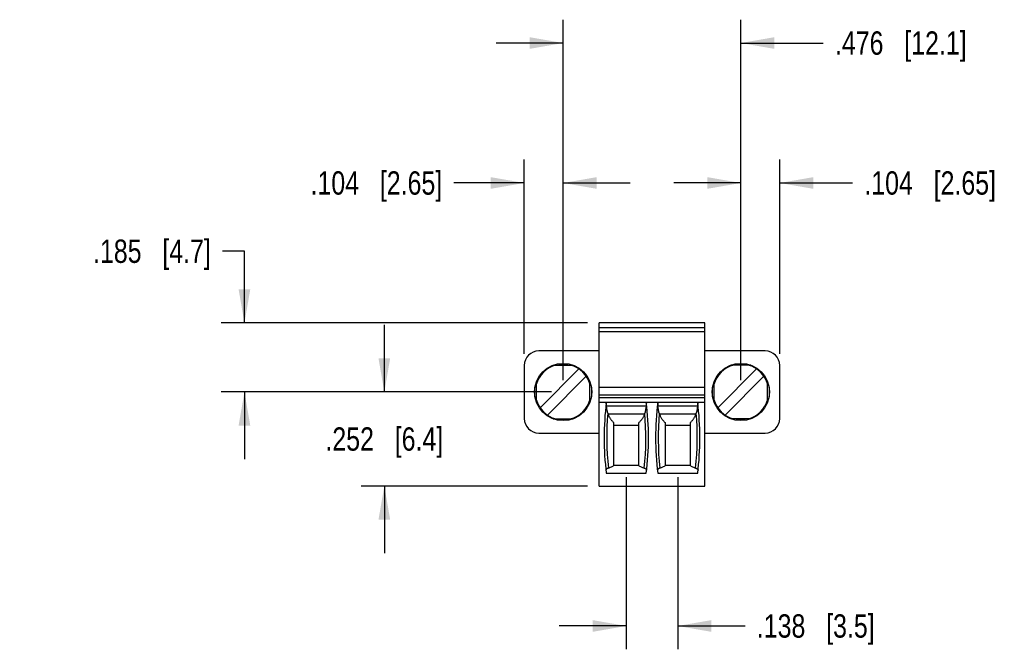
# Model space of a CAD drawing. Header units: inches. Extents: x 0 to 22, y 0 to 17.
# Tile 3 of 12: x 8.2 to 13.4, y 4.5 to 7.8. Entities that reach past the tile are written whole.
import ezdxf

# ---------------------------------------------------------------- set-up
doc = ezdxf.new("R2010")
doc.units = ezdxf.units.IN
doc.header["$LTSCALE"] = 1.21
doc.header["$MEASUREMENT"] = 0
doc.layers.get('0').update_dxf_attribs({"linetype": 'CONTINUOUS'})
doc.layers.add('DIMENSIONS', color=7, linetype='CONTINUOUS')
doc.styles.get("Standard").update_dxf_attribs({"font": 'txt', "width": 0.8})
doc.dimstyles.new('DIMSTYLE_1', dxfattribs={"dimtxt": 0.125, "dimasz": 0.18, "dimexe": 0.125, "dimexo": 0.0625, "dimgap": 0.0625, "dimtad": 0, "dimtih": 1, "dimtoh": 1, "dimdec": 3, "dimlfac": 0.5, "dimzin": 4, "dimdsep": 46, "dimtxsty": 'STANDARD', "dimblk": '_FILLED', "dimblk1": '_FILLED', "dimblk2": '_FILLED', "dimcen": 0.09, "dimadec": 0, "dimazin": 0, "dimtp": 0.01, "dimtm": 0.01, "dimtfac": 1, "dimtdec": 3, "dimtofl": 0, "dimtmove": 0, "dimatfit": 3, "dimldrblk": '_FILLED', "dimfxl": 1, "dimtolj": 1, "dimtzin": 4, "dimarcsym": 0})

# ---------------------------------------------------------------- blocks, each defined once
blk = doc.blocks.new('_FILLED')
at = {"color": 0, "linetype": 'BYBLOCK'}
blk.add_solid([(0, 0), (-1, 0.174), (-1, -0.174)], dxfattribs=at)
blk = doc.blocks.new('*D0')
at = {"layer": 'DIMENSIONS', "color": 2, "linetype": 'CONTINUOUS'}
for p, q in [((11.4228, 5.3863), (11.4228, 4.4635)), ((11.6984, 5.3863), (11.6984, 4.4635)), ((11.4228, 4.5885), (11.0628, 4.5885)), ((11.6984, 4.5885), (12.06, 4.5885))]:
    blk.add_line(p, q, dxfattribs=at)
at = {"layer": 'DIMENSIONS', "color": 2, "linetype": 'CONTINUOUS', "xscale": 0.18, "yscale": 0.18, "zscale": 0.18}
blk.add_blockref('_FILLED', (11.4228, 4.5885), dxfattribs=at)
at = {"layer": 'DIMENSIONS', "color": 2, "linetype": 'CONTINUOUS', "xscale": 0.18, "yscale": 0.18, "zscale": 0.18, "rotation": 180}
blk.add_blockref('_FILLED', (11.6984, 4.5885), dxfattribs=at)
at = {"layer": 'DIMENSIONS', "color": 2, "linetype": 'CONTINUOUS', "insert": (12.1225, 4.651), "char_height": 0.125, "width": 1.025, "attachment_point": 1, "line_spacing_factor": 0.9}
blk.add_mtext('.138{\\Ftxt.shx;\\W1.000000;\\H0.125000; }[3.5]', dxfattribs=at)
blk = doc.blocks.new('*D2')
at = {"layer": 'DIMENSIONS', "color": 2, "linetype": 'CONTINUOUS'}
for p, q in [((11.0842, 5.905), (11.0842, 7.8375)), ((12.0369, 5.905), (12.0369, 7.8375)), ((11.0842, 7.7125), (10.7242, 7.7125)), ((12.0369, 7.7125), (12.4788, 7.7125))]:
    blk.add_line(p, q, dxfattribs=at)
at = {"layer": 'DIMENSIONS', "color": 2, "linetype": 'CONTINUOUS', "xscale": 0.18, "yscale": 0.18, "zscale": 0.18}
blk.add_blockref('_FILLED', (11.0842, 7.7125), dxfattribs=at)
at = {"layer": 'DIMENSIONS', "color": 2, "linetype": 'CONTINUOUS', "xscale": 0.18, "yscale": 0.18, "zscale": 0.18, "rotation": 180}
blk.add_blockref('_FILLED', (12.0369, 7.7125), dxfattribs=at)
at = {"layer": 'DIMENSIONS', "color": 2, "linetype": 'CONTINUOUS', "insert": (12.5413, 7.775), "char_height": 0.125, "width": 1.125, "attachment_point": 1, "line_spacing_factor": 0.9}
blk.add_mtext('.476{\\Ftxt.shx;\\W1.000000;\\H0.125000; }[12.1]', dxfattribs=at)
blk = doc.blocks.new('*D3')
at = {"layer": 'DIMENSIONS', "color": 2, "linetype": 'CONTINUOUS'}
for p, q in [((9.3755, 6.5968), (9.258, 6.5968)), ((9.3755, 6.2125), (9.3755, 6.5968)), ((11.2146, 6.2125), (9.2505, 6.2125)), ((11.0217, 5.8425), (9.2505, 5.8425)), ((9.3755, 5.8425), (9.3755, 5.4825))]:
    blk.add_line(p, q, dxfattribs=at)
at = {"layer": 'DIMENSIONS', "color": 2, "linetype": 'CONTINUOUS', "xscale": 0.18, "yscale": 0.18, "zscale": 0.18}
for p, rotation in [((9.3755, 6.2125), 270), ((9.3755, 5.8425), 90)]:
    blk.add_blockref('_FILLED', p, dxfattribs=dict(at, rotation=rotation))
at = {"layer": 'DIMENSIONS', "color": 2, "linetype": 'CONTINUOUS', "insert": (9.1955, 6.6593), "char_height": 0.125, "width": 1.025, "attachment_point": 3, "line_spacing_factor": 0.9}
blk.add_mtext('.185{\\Ftxt.shx;\\W1.000000;\\H0.125000; }[4.7]', dxfattribs=at)
blk = doc.blocks.new('*D4')
at = {"layer": 'DIMENSIONS', "color": 2, "linetype": 'CONTINUOUS'}
for p, q in [((10.1255, 5.8425), (10.1255, 6.2025)), ((11.0217, 5.8425), (10.0005, 5.8425)), ((11.2146, 5.3385), (10.0005, 5.3385)), ((10.1255, 5.3385), (10.1255, 4.9785))]:
    blk.add_line(p, q, dxfattribs=at)
at = {"layer": 'DIMENSIONS', "color": 2, "linetype": 'CONTINUOUS', "xscale": 0.18, "yscale": 0.18, "zscale": 0.18}
for p, rotation in [((10.1255, 5.8425), 270), ((10.1255, 5.3385), 90)]:
    blk.add_blockref('_FILLED', p, dxfattribs=dict(at, rotation=rotation))
at = {"layer": 'DIMENSIONS', "color": 2, "linetype": 'CONTINUOUS', "insert": (10.1255, 5.653), "char_height": 0.125, "width": 1.025, "attachment_point": 2, "line_spacing_factor": 0.9}
blk.add_mtext('.252{\\Ftxt.shx;\\W1.000000;\\H0.125000; }[6.4]', dxfattribs=at)
blk = doc.blocks.new('*D14')
at = {"layer": 'DIMENSIONS', "color": 2, "linetype": 'CONTINUOUS'}
for p, q in [((12.0369, 5.905), (12.0369, 7.0875)), ((12.2456, 6.0467), (12.2456, 7.0875)), ((12.0369, 6.9625), (11.6769, 6.9625)), ((12.2456, 6.9625), (12.6363, 6.9625))]:
    blk.add_line(p, q, dxfattribs=at)
at = {"layer": 'DIMENSIONS', "color": 2, "linetype": 'CONTINUOUS', "xscale": 0.18, "yscale": 0.18, "zscale": 0.18}
blk.add_blockref('_FILLED', (12.0369, 6.9625), dxfattribs=at)
at = {"layer": 'DIMENSIONS', "color": 2, "linetype": 'CONTINUOUS', "xscale": 0.18, "yscale": 0.18, "zscale": 0.18, "rotation": 180}
blk.add_blockref('_FILLED', (12.2456, 6.9625), dxfattribs=at)
at = {"layer": 'DIMENSIONS', "color": 2, "linetype": 'CONTINUOUS', "insert": (12.6988, 7.025), "char_height": 0.125, "width": 1.125, "attachment_point": 1, "line_spacing_factor": 0.9}
blk.add_mtext('.104{\\Ftxt.shx;\\W1.000000;\\H0.125000; }[2.65]', dxfattribs=at)
blk = doc.blocks.new('*D15')
at = {"layer": 'DIMENSIONS', "color": 2, "linetype": 'CONTINUOUS'}
for p, q in [((10.8755, 6.0467), (10.8755, 7.0875)), ((11.0842, 5.905), (11.0842, 7.0875)), ((10.8755, 6.9625), (10.4985, 6.9625)), ((11.0842, 6.9625), (11.4442, 6.9625))]:
    blk.add_line(p, q, dxfattribs=at)
at = {"layer": 'DIMENSIONS', "color": 2, "linetype": 'CONTINUOUS', "xscale": 0.18, "yscale": 0.18, "zscale": 0.18}
blk.add_blockref('_FILLED', (10.8755, 6.9625), dxfattribs=at)
at = {"layer": 'DIMENSIONS', "color": 2, "linetype": 'CONTINUOUS', "xscale": 0.18, "yscale": 0.18, "zscale": 0.18, "rotation": 180}
blk.add_blockref('_FILLED', (11.0842, 6.9625), dxfattribs=at)
at = {"layer": 'DIMENSIONS', "color": 2, "linetype": 'CONTINUOUS', "insert": (10.436, 7.025), "char_height": 0.125, "width": 1.125, "attachment_point": 3, "line_spacing_factor": 0.9}
blk.add_mtext('.104{\\Ftxt.shx;\\W1.000000;\\H0.125000; }[2.65]', dxfattribs=at)

msp = doc.modelspace()

# ---------------------------------------------------------------- linework, layer by layer
at = {"color": 6, "linetype": 'CONTINUOUS'}
for p, q in [((11.2771, 5.3385), (11.2771, 6.2125)), ((11.844, 6.2125), (11.2771, 6.2125)), ((11.2771, 6.1889), (11.844, 6.1889)), ((11.844, 5.3385), (11.844, 6.2125)), ((11.844, 6.1653), (11.2771, 6.1653)), ((11.2771, 6.0629), (10.9543, 6.0629)), ((12.1669, 6.0629), (11.844, 6.0629)), ((10.8755, 5.9842), (10.8755, 5.7007)), ((10.9607, 5.758), (11.1687, 5.9659)), ((11.0301, 5.9862), (11.1383, 5.9862)), ((11.0585, 5.9938), (11.1098, 5.9938)), ((12.1214, 5.9659), (11.9135, 5.758)), ((12.091, 5.9862), (11.9828, 5.9862)), ((12.0113, 5.9938), (12.0626, 5.9938)), ((12.2456, 5.7007), (12.2456, 5.9842)), ((11.2076, 5.9269), (10.9997, 5.719)), ((11.9524, 5.719), (12.1604, 5.9269)), ((10.9328, 5.8168), (10.9328, 5.8681)), ((10.9405, 5.7884), (10.9405, 5.8965)), ((11.2279, 5.7884), (11.2279, 5.8965)), ((11.2356, 5.8681), (11.2356, 5.8168)), ((11.844, 5.8661), (11.2771, 5.8661)), ((11.8855, 5.8168), (11.8855, 5.8681)), ((11.8932, 5.7884), (11.8932, 5.8965)), ((12.1806, 5.7884), (12.1806, 5.8965)), ((12.1883, 5.8681), (12.1883, 5.8168)), ((11.2771, 5.8267), (11.844, 5.8267)), ((11.844, 5.811), (11.2771, 5.811)), ((11.2771, 5.7873), (11.844, 5.7873)), ((11.3166, 5.7677), (11.5289, 5.7677)), ((11.5922, 5.7677), (11.8045, 5.7677)), ((11.5201, 5.7243), (11.3254, 5.7243)), ((11.7957, 5.7243), (11.601, 5.7243)), ((11.0301, 5.6988), (11.1383, 5.6988)), ((11.1098, 5.6911), (11.0585, 5.6911)), ((11.355, 5.6792), (11.355, 5.4459)), ((11.355, 5.6653), (11.4905, 5.6653)), ((11.4905, 5.4459), (11.4905, 5.6792)), ((11.6306, 5.6792), (11.6306, 5.4459)), ((11.6306, 5.6653), (11.7661, 5.6653)), ((11.7661, 5.4459), (11.7661, 5.6792)), ((12.091, 5.6988), (11.9828, 5.6988)), ((12.0626, 5.6911), (12.0113, 5.6911)), ((10.9543, 5.622), (11.2771, 5.622)), ((11.844, 5.622), (12.1669, 5.622)), ((11.3266, 5.4346), (11.355, 5.4459)), ((11.4905, 5.4488), (11.355, 5.4488)), ((11.4905, 5.4459), (11.519, 5.4346)), ((11.6021, 5.4346), (11.6306, 5.4459)), ((11.7661, 5.4488), (11.6306, 5.4488)), ((11.7661, 5.4459), (11.7946, 5.4346)), ((11.3154, 5.4066), (11.5301, 5.4066)), ((11.591, 5.4066), (11.8057, 5.4066)), ((11.2771, 5.3385), (11.844, 5.3385))]:
    msp.add_line(p, q, dxfattribs=at)
for centre in [(11.0842, 5.8425), (12.0369, 5.8425)]:
    msp.add_circle(centre, 0.1535, dxfattribs=at)
for centre, radius, start, end in [((10.9543, 5.9842), 0.0787, 90, 180), ((12.1669, 5.9842), 0.0787, 0, 90), ((12.8787, 5.5968), 1.5748, 173.0502, 186.938), ((9.9669, 5.5968), 1.5748, 353.062, 6.9498), ((13.1543, 5.5968), 1.5748, 173.0502, 186.938), ((10.2424, 5.5968), 1.5748, 353.062, 6.9498), ((12.8787, 5.5968), 1.5606, 175.1255, 185.9647), ((9.9669, 5.5968), 1.5606, 354.0353, 4.8745), ((13.1543, 5.5968), 1.5606, 175.1255, 185.9647), ((10.2424, 5.5968), 1.5606, 354.0353, 4.8745), ((10.9543, 5.7007), 0.0787, 180, 270), ((12.1669, 5.7007), 0.0787, 270, 360)]:
    msp.add_arc(centre, radius, start, end, dxfattribs=at)
at = {"color": 7, "linetype": 'CONTINUOUS'}
for centre, start, end in [((11.0842, 5.8425), 105.2149, 164.7851), ((11.0842, 5.8425), 15.28, 74.72), ((12.0369, 5.8425), 105.2149, 164.7851), ((12.0369, 5.8425), 15.28, 74.72), ((11.0842, 5.8425), 195.28, 254.72), ((11.0842, 5.8425), 285.2149, 344.7851), ((12.0369, 5.8425), 195.28, 254.72), ((12.0369, 5.8425), 285.2149, 344.7851)]:
    msp.add_arc(centre, 0.1496, start, end, dxfattribs=at)
at = {"color": 6, "linetype": 'CONTINUOUS'}
for centre, start_param, end_param in [((12.8787, 6.325), -4.375396, -4.372426), ((9.9669, 6.325), -1.910759, -1.907789), ((13.1543, 6.325), -4.375396, -4.372426), ((10.2424, 6.325), -1.910759, -1.907789)]:
    msp.add_ellipse(centre, major_axis=(0, 1.8014), ratio=0.914642, start_param=start_param, end_param=end_param, dxfattribs=at)
for points, knots in [([(11.3166, 5.7677), (11.3165, 5.7697), (11.3162, 5.7725), (11.3159, 5.7762), (11.3156, 5.7786), (11.3154, 5.7808), (11.3153, 5.7824), (11.3152, 5.7835), (11.3152, 5.7843), (11.3152, 5.785), (11.3152, 5.7854), (11.3152, 5.7856)], [0, 0, 0, 0, 0.333463, 0.482669, 0.618073, 0.738509, 0.842888, 0.888756, 0.930277, 0.967374, 1, 1, 1, 1]), ([(11.3237, 5.7294), (11.3228, 5.7325), (11.321, 5.7388), (11.3189, 5.7483), (11.3175, 5.758), (11.3169, 5.7644), (11.3166, 5.7677)], [0, 0, 0, 0, 0.251155, 0.501361, 0.750899, 1, 1, 1, 1]), ([(11.5289, 5.7677), (11.5287, 5.7644), (11.528, 5.758), (11.5266, 5.7483), (11.5245, 5.7388), (11.5228, 5.7325), (11.5218, 5.7294)], [0, 0, 0, 0, 0.249101, 0.498639, 0.748845, 1, 1, 1, 1]), ([(11.5303, 5.7856), (11.5303, 5.7854), (11.5303, 5.785), (11.5303, 5.7843), (11.5303, 5.7835), (11.5303, 5.7824), (11.5301, 5.7808), (11.5299, 5.7786), (11.5297, 5.7762), (11.5293, 5.7725), (11.529, 5.7697), (11.5289, 5.7677)], [0, 0, 0, 0, 0.032626, 0.069723, 0.111244, 0.157112, 0.261491, 0.381927, 0.517331, 0.666537, 1, 1, 1, 1]), ([(11.5908, 5.7856), (11.5908, 5.7854), (11.5908, 5.785), (11.5908, 5.7843), (11.5908, 5.7835), (11.5908, 5.7824), (11.591, 5.7808), (11.5912, 5.7786), (11.5914, 5.7762), (11.5918, 5.7725), (11.5921, 5.7697), (11.5922, 5.7677)], [0, 0, 0, 0, 0.032621, 0.069715, 0.111234, 0.157101, 0.261479, 0.381916, 0.517321, 0.666527, 1, 1, 1, 1]), ([(11.5993, 5.7294), (11.5983, 5.7325), (11.5966, 5.7388), (11.5945, 5.7483), (11.5931, 5.758), (11.5925, 5.7644), (11.5922, 5.7677)], [0, 0, 0, 0, 0.251155, 0.501361, 0.750899, 1, 1, 1, 1]), ([(11.8045, 5.7677), (11.8043, 5.7644), (11.8036, 5.758), (11.8022, 5.7483), (11.8001, 5.7388), (11.7984, 5.7325), (11.7974, 5.7294)], [0, 0, 0, 0, 0.249101, 0.498639, 0.748845, 1, 1, 1, 1]), ([(11.8059, 5.7856), (11.8059, 5.7854), (11.8059, 5.785), (11.8059, 5.7843), (11.8059, 5.7835), (11.8059, 5.7824), (11.8057, 5.7808), (11.8055, 5.7786), (11.8053, 5.7762), (11.8049, 5.7725), (11.8046, 5.7697), (11.8045, 5.7677)], [0, 0, 0, 0, 0.032626, 0.069723, 0.111244, 0.157112, 0.261491, 0.381927, 0.517331, 0.666537, 1, 1, 1, 1]), ([(11.3254, 5.7243), (11.3262, 5.7219), (11.3279, 5.7171), (11.3309, 5.7102), (11.3343, 5.7038), (11.3379, 5.6979), (11.3419, 5.6925), (11.346, 5.6875), (11.3504, 5.6831), (11.3535, 5.6805), (11.355, 5.6792)], [0, 0, 0, 0, 0.142073, 0.279201, 0.411161, 0.538009, 0.660036, 0.777516, 0.890742, 1, 1, 1, 1]), ([(11.5201, 5.7243), (11.5194, 5.7219), (11.5176, 5.7171), (11.5146, 5.7102), (11.5112, 5.7038), (11.5076, 5.6979), (11.5036, 5.6925), (11.4995, 5.6875), (11.4951, 5.6831), (11.492, 5.6805), (11.4905, 5.6792)], [0, 0, 0, 0, 0.142074, 0.279203, 0.411166, 0.538014, 0.66004, 0.777518, 0.890743, 1, 1, 1, 1]), ([(11.601, 5.7243), (11.6018, 5.7219), (11.6035, 5.7171), (11.6065, 5.7102), (11.6099, 5.7038), (11.6135, 5.6979), (11.6175, 5.6925), (11.6216, 5.6875), (11.626, 5.6831), (11.6291, 5.6805), (11.6306, 5.6792)], [0, 0, 0, 0, 0.142073, 0.279201, 0.411161, 0.538009, 0.660036, 0.777516, 0.890742, 1, 1, 1, 1]), ([(11.7661, 5.6792), (11.7676, 5.6805), (11.7707, 5.6831), (11.7751, 5.6875), (11.7792, 5.6925), (11.7832, 5.6979), (11.7868, 5.7038), (11.7902, 5.7102), (11.7932, 5.7171), (11.7949, 5.7219), (11.7957, 5.7243)], [0, 0, 0, 0, 0.109257, 0.222484, 0.339964, 0.46199, 0.588839, 0.720799, 0.857927, 1, 1, 1, 1]), ([(11.3266, 5.4346), (11.3255, 5.4342), (11.3236, 5.4334), (11.321, 5.4321), (11.3187, 5.4307), (11.3171, 5.4294), (11.316, 5.4284), (11.3152, 5.4275), (11.3145, 5.4265), (11.314, 5.4254), (11.3137, 5.4247), (11.3135, 5.4239), (11.3135, 5.4234), (11.3135, 5.4232)], [0, 0, 0, 0, 0.179485, 0.341718, 0.486662, 0.614793, 0.672974, 0.727516, 0.826817, 0.872507, 0.916192, 0.958471, 1, 1, 1, 1]), ([(11.519, 5.4346), (11.52, 5.4342), (11.5219, 5.4334), (11.5245, 5.4321), (11.5268, 5.4307), (11.5284, 5.4294), (11.5295, 5.4284), (11.5303, 5.4275), (11.5311, 5.4265), (11.5316, 5.4254), (11.5318, 5.4247), (11.532, 5.4239), (11.532, 5.4234), (11.532, 5.4232)], [0, 0, 0, 0, 0.179488, 0.341723, 0.486668, 0.614798, 0.672979, 0.727519, 0.826819, 0.872507, 0.916192, 0.95847, 1, 1, 1, 1]), ([(11.6021, 5.4346), (11.6011, 5.4342), (11.5992, 5.4334), (11.5966, 5.4321), (11.5943, 5.4307), (11.5927, 5.4294), (11.5916, 5.4284), (11.5908, 5.4275), (11.5901, 5.4265), (11.5896, 5.4254), (11.5893, 5.4247), (11.5891, 5.4239), (11.5891, 5.4234), (11.5891, 5.4232)], [0, 0, 0, 0, 0.179485, 0.341718, 0.486662, 0.614793, 0.672974, 0.727516, 0.826817, 0.872507, 0.916192, 0.958471, 1, 1, 1, 1]), ([(11.7946, 5.4346), (11.7956, 5.4342), (11.7975, 5.4334), (11.8001, 5.4321), (11.8024, 5.4307), (11.804, 5.4294), (11.8051, 5.4284), (11.8059, 5.4275), (11.8066, 5.4265), (11.8072, 5.4254), (11.8074, 5.4247), (11.8076, 5.4239), (11.8076, 5.4234), (11.8076, 5.4232)], [0, 0, 0, 0, 0.179488, 0.341723, 0.486668, 0.614798, 0.672979, 0.727519, 0.826819, 0.872507, 0.916192, 0.95847, 1, 1, 1, 1])]:
    msp.add_open_spline(points, degree=3, knots=knots, dxfattribs=at)

# ---------------------------------------------------------------- dimensions: what is measured, and where the dimension line sits
at = {"layer": 'DIMENSIONS', "color": 2, "linetype": 'CONTINUOUS'}
for base, p1, p2, angle, picture, middle in [((11.0842, 7.7125), (12.0369, 5.8425), (11.0842, 5.8425), 180, '*D2', (13.1038, 7.7125)), ((12.0369, 6.9625), (12.2456, 5.9842), (12.0369, 5.8425), 180, '*D14', (13.2613, 6.9625)), ((9.3755, 5.8425), (11.2771, 6.2125), (11.0842, 5.8425), 270, '*D3', (8.683, 6.5968)), ((10.1255, 5.8425), (11.2771, 5.3385), (11.0842, 5.8425), 90, '*D4', (10.1255, 5.5905))]:
    dim = msp.add_linear_dim(base=base, p1=p1, p2=p2, angle=angle, dimstyle='DIMSTYLE_1', dxfattribs=at)
    dim.commit()
    dim.dimension.update_dxf_attribs({"geometry": picture, "text_midpoint": middle, "dimtype": 160})
for base, p1, p2, picture, middle in [((11.0842, 6.9625), (10.8755, 5.9842), (11.0842, 5.8425), '*D15', (9.8735, 6.9625)), ((11.6984, 4.5885), (11.4228, 5.4488), (11.6984, 5.4488), '*D0', (12.635, 4.5885))]:
    dim = msp.add_linear_dim(base=base, p1=p1, p2=p2, dimstyle='DIMSTYLE_1', dxfattribs=at)
    dim.commit()
    dim.dimension.update_dxf_attribs({"geometry": picture, "text_midpoint": middle, "dimtype": 160})

doc.saveas('drawing.dxf')
